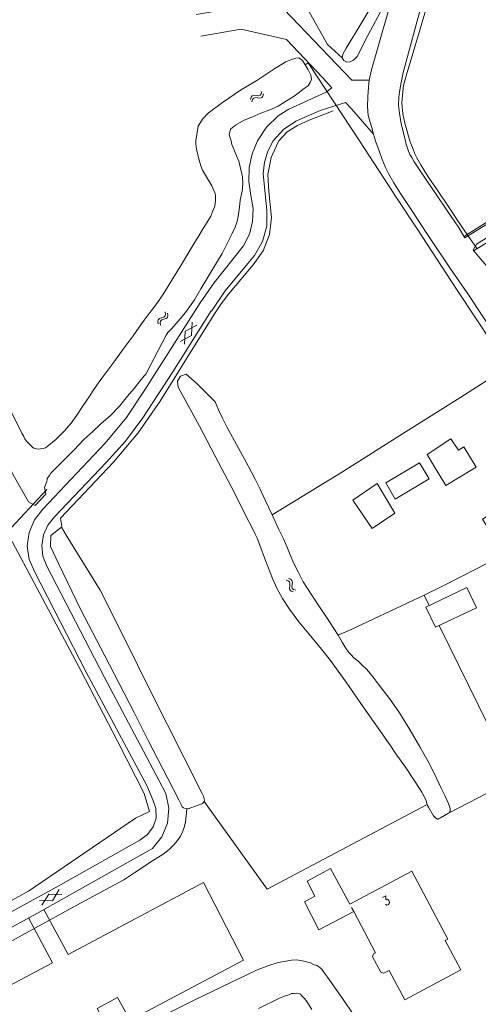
# Model space of a CAD drawing. Header units: metres. Extents: x 189705 to 199106, y 581686 to 588448.
# Tile 213 of 256: x 195253 to 195336, y 583844 to 584022. Entities that reach past the tile are written whole.
import ezdxf

# ---------------------------------------------------------------- set-up
doc = ezdxf.new("R2010")
doc.units = ezdxf.units.M
doc.layers.add('B-WA-OG-GBKN-G', color=7, linetype='Continuous', lineweight=18)
doc.styles.add('Style-STANDARD', font='STANDARD.shx')

msp = doc.modelspace()

# ---------------------------------------------------------------- linework, layer by layer
at = {"layer": 'B-WA-OG-GBKN-G'}
for p, q in [((195296.245, 584008.25), (195296.447, 584008.519)), ((195296.447, 584008.519), (195296.554, 584008.914)), ((195294.49, 584007.504), (195294.596, 584007.897)), ((195294.596, 584007.897), (195294.789, 584008.161)), ((195294.769, 584007.092), (195294.878, 584007.485)), ((195294.789, 584008.161), (195295.116, 584008.251)), ((195294.878, 584007.485), (195295.074, 584007.748)), ((195295.074, 584007.748), (195295.388, 584007.835)), ((195295.116, 584008.251), (195295.521, 584008.208)), ((195295.388, 584007.835), (195295.801, 584007.798)), ((195295.521, 584008.208), (195295.927, 584008.166)), ((195295.801, 584007.798), (195296.207, 584007.753)), ((195295.927, 584008.166), (195296.245, 584008.25)), ((195296.207, 584007.753), (195296.525, 584007.837)), ((195296.525, 584007.837), (195296.725, 584008.108)), ((195296.725, 584008.108), (195296.833, 584008.503)), ((195277.714, 583967.365), (195277.779, 583967.686)), ((195277.779, 583967.686), (195278.038, 583967.904)), ((195278.038, 583967.904), (195278.423, 583968.035)), ((195278.21, 583967.431), (195278.459, 583967.642)), ((195278.423, 583968.035), (195278.809, 583968.167)), ((195278.459, 583967.642), (195278.849, 583967.781)), ((195278.809, 583968.167), (195279.062, 583968.378)), ((195278.849, 583967.781), (195279.236, 583967.91)), ((195279.062, 583968.378), (195279.132, 583968.707)), ((195279.132, 583968.707), (195279.064, 583969.11)), ((195279.236, 583967.91), (195279.489, 583968.121)), ((195279.489, 583968.121), (195279.558, 583968.451)), ((195279.558, 583968.451), (195279.49, 583968.854)), ((195277.783, 583966.963), (195277.714, 583967.365)), ((195278.143, 583967.109), (195278.21, 583967.431)), ((195278.209, 583966.707), (195278.143, 583967.109)), ((195282.677, 583965.611), (195284.776, 583966.705)), ((195283.959, 583967.223), (195283.858, 583964.862)), ((195281.761, 583963.767), (195283.858, 583964.862)), ((195282.677, 583965.611), (195282.579, 583963.248)), ((195300.922, 583920.642), (195301.31, 583920.519)), ((195301.31, 583920.519), (195301.566, 583920.314)), ((195301.342, 583920.906), (195301.732, 583920.786)), ((195301.589, 583919.585), (195301.53, 583919.182)), ((195301.566, 583920.314), (195301.642, 583919.997)), ((195301.642, 583919.997), (195301.589, 583919.585)), ((195301.732, 583920.786), (195301.989, 583920.583)), ((195302.009, 583919.851), (195301.953, 583919.446)), ((195301.989, 583920.583), (195302.067, 583920.254)), ((195302.067, 583920.254), (195302.009, 583919.851)), ((195301.53, 583919.182), (195301.603, 583918.861)), ((195301.603, 583918.861), (195301.867, 583918.65)), ((195301.867, 583918.65), (195302.257, 583918.529)), ((195301.953, 583919.446), (195302.026, 583919.126)), ((195302.026, 583919.126), (195302.287, 583918.914)), ((195302.287, 583918.914), (195302.678, 583918.792)), ((195259.912, 583864.686), (195258.682, 583862.668)), ((195256.317, 583862.723), (195258.682, 583862.668)), ((195258.011, 583863.894), (195256.782, 583861.874)), ((195258.011, 583863.894), (195260.377, 583863.837))]:
    msp.add_line(p, q, dxfattribs=at)
at = {"layer": 'B-WA-OG-GBKN-G', "flags": 128}
for points in [[(195315.959, 584010.971), (195316.36, 584012.851), (195318.044, 584018.747), (195320.457, 584027.21), (195324.656, 584041.62), (195327.847, 584053.133), (195328.171, 584055.114), (195328.192, 584056.638), (195327.881, 584058.491), (195327.266, 584060.266), (195326.012, 584063.106), (195320.769, 584073.933), (195313.201, 584088.943), (195305.25, 584104.663), (195297.448, 584121.246), (195291.44, 584133.087), (195280.547, 584155.07), (195273.003, 584170.46), (195263.283, 584190.923), (195254.433, 584209.637), (195250.826, 584217.403)], [(195322.498, 584000), (195321.727, 584003.065), (195321.416, 584005.02), (195321.284, 584006.441), (195321.33, 584007.889), (195321.504, 584009.21), (195321.729, 584010.556), (195322.13, 584012.36), (195326.099, 584027.049), (195329.316, 584038.257), (195331.906, 584047.177), (195333.135, 584052.209), (195333.506, 584055.41), (195333.167, 584058.329), (195332.471, 584061.475), (195331.651, 584063.631), (195329.298, 584068.576), (195316.646, 584092.356), (195306.443, 584113.122), (195294.244, 584138.326), (195284.448, 584158.839), (195280.88, 584166.02)], [(195311.068, 584014.993), (195308.418, 584017.449), (195294.211, 584042.773), (195278.394, 584071.115), (195260.634, 584103.26)], [(195323.34, 584000), (195322.412, 584003.194), (195322.026, 584004.92), (195321.867, 584006.849), (195321.99, 584008.246), (195322.188, 584010.05), (195322.765, 584012.21), (195323.922, 584015.997), (195328.323, 584030.839), (195332.926, 584045.936), (195334.054, 584050.815), (195334.452, 584053.482), (195334.725, 584055.692), (195334.846, 584057.521), (195334.714, 584059.12), (195334.2, 584061.023), (195333.637, 584062.469), (195332.153, 584065.639), (195324.662, 584080.319)], [(195284.668, 584022.837), (195299.144, 584025.242), (195312.834, 584010.961), (195315.959, 584010.971)], [(195318.004, 584023.343), (195315.731, 584019.045), (195313.761, 584015.281), (195313.102, 584014.593), (195312.519, 584014.287), (195311.909, 584014.26), (195311.4, 584014.537), (195311.068, 584014.993), (195311.193, 584015.705), (195311.799, 584016.799), (195313.62, 584019.699), (195315.794, 584023.336)], [(195307.53, 584011.464), (195301.021, 584018.341), (195292.833, 584020.195), (195285.544, 584018.955)], [(195291.009, 584000), (195290.651, 584001.132), (195290.857, 584002.11), (195291.794, 584002.849), (195293.342, 584003.768), (195294.738, 584004.28), (195296.362, 584004.996), (195298.011, 584005.61), (195299.508, 584006.3), (195300.852, 584007.117), (195302.374, 584008.086), (195303.337, 584008.8), (195304.022, 584009.335), (195304.909, 584009.973), (195305.289, 584010.558), (195305.541, 584011.117), (195305.386, 584011.879), (195304.9, 584012.842), (195304.389, 584013.729), (195303.879, 584014.54), (195303.216, 584014.995), (195302.683, 584014.943), (195301.794, 584014.686), (195300.881, 584014.328), (195299.106, 584013.206), (195295.632, 584010.935), (195292.715, 584009.2), (195289.444, 584006.93), (195286.858, 584004.992), (195285.845, 584003.923), (195285.036, 584002.702), (195284.599, 584000)], [(195304.389, 584013.729), (195304.933, 584014.095), (195314.232, 584000)], [(195299.526, 584004.565), (195301.419, 584005.721), (195308.152, 584008.812), (195309.213, 584009.576), (195307.53, 584011.464)], [(195316.763, 584001.256), (195316.392, 584002.618), (195315.776, 584004.571), (195315.644, 584006.247), (195315.74, 584007.974), (195315.862, 584009.726), (195315.959, 584010.971)], [(195311.678, 584006.937), (195307.096, 584005.529), (195302.719, 584003.574)], [(195311.678, 584006.937), (195312.773, 584005.787)], [(195303, 584002.812), (195305.106, 584003.775), (195309.452, 584005.45)], [(195316.763, 584001.256), (195312.773, 584005.787)], [(195295.765, 584000), (195297.406, 584002.48), (195299.526, 584004.565)], [(195302.719, 584003.574), (195300.439, 584002.054), (195298.625, 584000)], [(195299.646, 584000), (195301.13, 584001.636), (195303, 584002.812)], [(195221.588, 584000), (195224.567, 583994.06), (195227.378, 583988.402), (195230.929, 583981.223), (195235.095, 583972.775), (195238.825, 583965.266), (195244.396, 583953.951), (195248.228, 583946.391), (195251.576, 583939.669), (195254.33, 583934.784)], [(195227.161, 584000), (195233.835, 583986.388), (195240.07, 583973.678), (195245.769, 583962.11), (195249.116, 583955.463), (195251.339, 583950.846), (195253.179, 583947.193), (195253.486, 583946.609), (195253.715, 583946.178), (195254.003, 583945.758), (195254.302, 583945.418), (195255.092, 583944.683), (195255.346, 583944.506), (195255.804, 583944.355), (195256.236, 583944.305), (195256.54, 583944.332), (195256.997, 583944.409), (195257.454, 583944.563), (195258.037, 583944.996), (195258.62, 583945.481), (195259.329, 583946.067), (195259.861, 583946.577), (195260.846, 583947.599), (195262.064, 583949.022)], [(195262.064, 583949.022), (195263.101, 583950.447), (195264.264, 583952.178), (195265.327, 583953.756), (195266.06, 583954.876), (195266.844, 583956.047), (195267.805, 583957.345), (195269.779, 583960.018), (195271.499, 583962.386), (195273.27, 583964.779), (195274.383, 583966.332), (195275.294, 583967.604), (195276.331, 583969.03), (195277.267, 583970.227), (195278.228, 583971.576), (195278.962, 583972.645), (195280.478, 583975.164), (195281.995, 583977.658), (195283.36, 583979.898), (195284.447, 583981.704), (195285.18, 583982.875), (195285.787, 583983.893), (195286.672, 583985.293), (195287.329, 583986.387), (195287.707, 583987.379), (195288.035, 583988.193), (195288.185, 583989.227), (195288.182, 583990.022), (195288.091, 583990.51), (195287.899, 583991.063), (195287.516, 583991.875), (195286.955, 583992.763), (195286.342, 583993.828), (195285.831, 583994.741), (195285.549, 583995.502), (195285.216, 583996.543), (195284.959, 583997.533), (195284.728, 583998.472), (195284.65, 583999.006), (195284.623, 583999.463), (195284.599, 584000)], [(195279.239, 583964.872), (195279.391, 583965.101), (195279.568, 583965.356), (195280.302, 583966.12), (195281.77, 583967.826), (195282.732, 583968.997), (195284.351, 583971.314), (195285.539, 583973.248), (195286.777, 583975.411), (195288.547, 583978.286), (195289.381, 583979.635), (195290.29, 583981.442), (195291.174, 583983.299), (195291.704, 583984.418), (195292.082, 583985.486), (195292.282, 583986.35), (195292.407, 583987.189), (195292.506, 583988.028), (195292.655, 583989.273), (195292.98, 583990.925), (195293.128, 583992.247), (195293.049, 583993.491), (195292.637, 583995.294), (195292.38, 583996.36), (195291.996, 583997.299), (195291.459, 583998.517), (195291.152, 583999.354), (195291.009, 584000)], [(195294.551, 583990.136), (195294.184, 583992.644), (195294.268, 583995.178), (195294.801, 583997.656), (195295.765, 584000)], [(195298.625, 584000), (195297.636, 583998.166), (195297.024, 583996.174), (195296.814, 583994.101)], [(195297.808, 583990.837), (195297.644, 583993.934), (195298.224, 583996.982), (195299.515, 583999.802)], [(195314.232, 584000), (195317.734, 583994.679), (195320.848, 583989.861), (195324.624, 583984.13), (195328.119, 583978.779), (195331.768, 583973.201), (195335.442, 583967.698), (195340.826, 583959.482), (195340.893, 583959.352), (195340.909, 583959.24), (195340.895, 583959.141), (195340.852, 583959.051), (195340.726, 583958.923), (195332.359, 583953.59), (195322.623, 583947.491), (195311.113, 583940.218), (195298.41, 583932.434)], [(195299.515, 583999.802), (195299.58, 583999.901), (195299.646, 584000)], [(195317.106, 584000), (195316.763, 584001.256)], [(195317.112, 583999.979), (195317.106, 584000)], [(195317.112, 583999.979), (195317.34, 583999.352), (195317.775, 583998.21), (195318.338, 583996.637), (195318.927, 583995.19), (195319.54, 583994.023), (195320.433, 583992.451), (195321.633, 583990.473), (195323.674, 583987.404), (195326.404, 583983.246), (195330.69, 583976.881), (195333.65, 583972.545), (195336.737, 583967.905), (195340.513, 583962.276), (195344.007, 583957.23), (195347.554, 583951.931), (195351.457, 583946.251), (195355.054, 583940.952), (195354.37, 583940.162), (195353.005, 583938.406)], [(195333.278, 583982.478), (195332.116, 583984.43), (195330.126, 583987.321), (195328.009, 583990.44), (195326.427, 583992.747), (195324.922, 583994.978), (195324.08, 583996.221), (195323.671, 583996.982), (195323.339, 583997.565), (195323.084, 583998.174), (195322.802, 583998.885), (195322.597, 583999.57), (195322.498, 584000)], [(195323.34, 584000), (195323.512, 583999.522), (195323.895, 583998.532), (195324.228, 583997.695), (195324.586, 583996.959), (195325.301, 583995.665), (195326.653, 583993.535), (195328.108, 583991.329), (195330.225, 583988.185), (195332.7, 583984.508), (195335.485, 583980.517)], [(195333.186, 583982.802), (195349.003, 583992.708), (195360.792, 584000)], [(195333.278, 583982.478), (195361.593, 584000)], [(195334.779, 583980.282), (195335.359, 583981.364), (195363.012, 583998.488), (195365.456, 584000)], [(195334.94, 583980.18), (195352.39, 583990.96), (195367.267, 584000)], [(195296.814, 583994.101), (195297.453, 583987.449)], [(195297.808, 583990.837), (195298.315, 583986.19)], [(195293.263, 583981.04), (195294.313, 583983.157), (195294.891, 583985.449), (195294.972, 583987.811), (195294.551, 583990.136)], [(195297.453, 583987.449), (195297.425, 583984.581), (195296.675, 583981.814), (195295.25, 583979.325)], [(195295.004, 583977.625), (195296.817, 583980.171), (195297.944, 583983.087), (195298.315, 583986.19)], [(195285.422, 583970.751), (195287.893, 583974.273), (195293.263, 583981.04)], [(195362.679, 583939.144), (195358.342, 583945.585), (195353.903, 583952.279), (195351.377, 583956.108), (195347.958, 583961.255), (195344.973, 583965.845), (195341.757, 583970.841), (195338.236, 583976.191), (195334.779, 583980.282)], [(195287.427, 583969.255), (195289.941, 583972.889), (195295.25, 583979.325)], [(195290.544, 583972.306), (195295.004, 583977.625)], [(195278.167, 583952.972), (195283.006, 583960.765), (195287.991, 583968.769), (195289.204, 583970.571), (195290.509, 583972.321)], [(195275.413, 583954.997), (195285.386, 583970.734)], [(195275.009, 583949.949), (195280.469, 583958.285), (195287.384, 583969.283)], [(195279.239, 583964.872), (195275.602, 583957.85), (195275.298, 583957.57), (195274.488, 583956.577), (195273.476, 583955.278), (195272.286, 583953.878), (195270.793, 583952.095), (195269.096, 583950.337), (195267.5, 583948.935), (195266.005, 583947.509)], [(195281.4, 583955.495), (195281.283, 583956.559), (195281.85, 583957.467), (195282.857, 583957.829)], [(195282.857, 583957.829), (195284.869, 583956.098)], [(195314.462, 583898.335), (195311.784, 583902.215), (195310.381, 583904.192), (195308.953, 583906.094), (195307.321, 583908.172), (195305.052, 583910.935), (195303.243, 583913.089), (195301.534, 583915.371), (195300.284, 583917.323), (195299.288, 583919.15), (195298.495, 583920.9), (195297.19, 583924.174), (195296.166, 583926.965), (195295.705, 583928.209), (195295.372, 583928.945), (195294.759, 583930.188), (195293.61, 583932.344), (195291.617, 583936.378), (195288.73, 583941.857), (195285.307, 583948.427), (195281.4, 583955.495)], [(195325.128, 583890.515), (195323.367, 583893.534), (195321.427, 583896.653), (195319.641, 583899.214), (195317.755, 583901.647), (195316.709, 583903.092), (195315.919, 583904.081), (195315.409, 583904.613), (195314.772, 583905.221), (195313.881, 583906.031), (195313.193, 583906.588), (195312.684, 583907.146), (195312.276, 583907.526), (195311.919, 583908.058), (195311.613, 583908.489), (195311.077, 583909.428), (195310.362, 583910.696), (195309.596, 583911.862), (195308.219, 583913.916), (195306.994, 583915.793), (195305.693, 583917.745), (195304.8, 583919.089), (195304.009, 583920.306), (195303.14, 583922.107), (195302.348, 583923.629), (195301.683, 583925.203), (195301.094, 583926.7), (195300.429, 583928.197), (195299.586, 583929.922), (195298.41, 583932.434), (195297.184, 583934.971), (195296.263, 583937.077), (195295.369, 583938.852), (195294.117, 583941.186), (195291.946, 583945.143), (195290.235, 583948.339), (195289.418, 583949.887), (195288.702, 583951.383), (195288.114, 583952.83), (195284.869, 583956.098)], [(195268.238, 583945.362), (195272.06, 583950.005), (195275.413, 583954.997)], [(195269.7, 583941.956), (195274.185, 583947.27), (195278.167, 583952.972)], [(195275.009, 583949.949), (195271.915, 583945.745), (195268.38, 583941.903)], [(195257.256, 583937.387), (195257.651, 583938.473), (195257.706, 583938.804), (195257.761, 583939.024), (195257.927, 583939.245), (195258.18, 583939.56), (195258.407, 583939.967), (195258.965, 583940.477), (195260.636, 583942.158), (195262.586, 583944.171), (195264.384, 583946.031), (195266.005, 583947.509)], [(195256.973, 583933.482), (195268.238, 583945.362)], [(195327.605, 583941.393), (195326.443, 583943.311), (195330.697, 583946.188), (195332.098, 583944.116)], [(195327.605, 583941.393), (195329.838, 583937.708), (195335.333, 583941.038), (195333.099, 583944.723), (195332.098, 583944.116)], [(195259.081, 583932.054), (195268.38, 583941.903)], [(195269.7, 583941.956), (195260.138, 583931.829), (195260.397, 583930.346)], [(195320.688, 583935.279), (195318.96, 583938.188), (195325.074, 583941.821), (195326.803, 583938.911), (195320.688, 583935.279)], [(195352.839, 583942.495), (195336.463, 583931.627), (195340.418, 583925.287), (195329.31, 583919.59), (195325.911, 583917.929)], [(195254.33, 583934.784), (195255.58, 583934.141), (195257.517, 583936.191), (195257.256, 583937.387)], [(195316.49, 583929.932), (195313, 583935.093), (195317.415, 583938.079), (195320.595, 583932.708), (195316.49, 583929.932)], [(195234.592, 583853.57), (195254.332, 583864.413), (195273.719, 583877.621), (195276.25, 583878.782), (195275.245, 583882.083), (195270.446, 583891.541), (195263.835, 583904.273), (195250.499, 583929.314), (195257.693, 583936.985)], [(195255.487, 583922.087), (195254.492, 583924.355), (195254.141, 583926.808), (195254.462, 583929.264), (195255.429, 583931.545), (195256.973, 583933.482)], [(195259.081, 583932.054), (195257.846, 583930.566), (195257.048, 583928.805), (195256.742, 583926.896), (195256.95, 583924.974), (195257.658, 583923.175)], [(195259.772, 583923.635), (195258.318, 583926.709), (195258.39, 583928.663), (195260.3, 583930.171), (195261.146, 583928.774)], [(195270.737, 583901.972), (195273.47, 583896.721), (195276, 583891.672), (195279.551, 583884.747), (195281.569, 583880.916), (195281.953, 583880.054), (195282.157, 583879.673), (195282.407, 583879.467), (195282.71, 583879.341), (195282.971, 583879.294), (195283.25, 583879.321), (195283.682, 583879.474), (195285.686, 583880.217), (195285.889, 583880.344), (195285.99, 583880.472), (195286.117, 583880.624), (195286.155, 583880.844), (195286.122, 583881.076), (195286.058, 583881.315), (195285.987, 583881.564), (195285.68, 583882.198), (195282.486, 583888.515), (195276.431, 583900.565), (195271.78, 583909.977), (195267.335, 583918.805), (195261.146, 583928.774)], [(195257.658, 583923.175), (195268.046, 583903.121), (195277.907, 583884.458)], [(195259.772, 583923.635), (195263.789, 583915.366), (195268.157, 583906.969), (195270.737, 583901.972)], [(195255.487, 583922.087), (195264.796, 583904.018), (195275.736, 583883.483), (195276.826, 583880.946)], [(195325.911, 583917.929), (195312.696, 583911.719), (195310.362, 583910.696)], [(195326.777, 583916.024), (195325.911, 583917.929)], [(195326.206, 583915.753), (195327.936, 583912.114), (195335.345, 583915.636), (195333.615, 583919.275), (195326.206, 583915.753)], [(195328.601, 583912.43), (195337.538, 583894.285), (195344.766, 583898.116), (195345.788, 583896.163), (195355.729, 583901.577)], [(195314.462, 583898.335), (195318.314, 583892.859), (195319.87, 583890.602), (195320.686, 583889.436), (195322.523, 583886.85), (195324.181, 583884.365), (195325.049, 583882.995), (195325.483, 583882.311), (195325.968, 583881.372), (195326.249, 583880.712), (195326.429, 583880.103), (195326.48, 583879.9), (195326.659, 583879.57), (195327.603, 583878.023), (195327.802, 583877.796), (195328.037, 583877.593), (195328.291, 583877.416), (195328.418, 583877.416), (195328.628, 583877.518), (195328.849, 583877.646), (195330.32, 583878.488), (195330.428, 583878.577), (195330.497, 583878.667), (195330.598, 583878.87), (195330.623, 583879.099), (195330.597, 583879.378), (195330.494, 583879.708), (195330.238, 583880.393), (195329.701, 583881.561), (195328.986, 583883.057), (195328.117, 583884.808), (195326.839, 583887.421), (195325.128, 583890.515)], [(195358.258, 583877.046), (195351.548, 583889.472), (195330.428, 583878.577)], [(195277.907, 583884.458), (195279.206, 583882.079), (195279.755, 583879.425), (195279.507, 583876.727), (195278.484, 583874.217), (195276.773, 583872.115)], [(195274.493, 583873.658), (195275.885, 583874.64), (195276.893, 583876.013), (195277.413, 583877.635), (195277.389, 583879.338), (195276.826, 583880.946)], [(195326.429, 583880.103), (195297.517, 583864.804), (195286.117, 583880.624)], [(195236.861, 583847.586), (195241.375, 583850.012), (195247.131, 583853.154), (195255.652, 583857.776), (195262.449, 583861.504), (195268.332, 583864.722), (195271.604, 583866.484), (195273.581, 583867.81), (195276.75, 583869.877), (195278.702, 583871.102), (195279.767, 583871.944), (195280.628, 583872.759), (195281.311, 583873.548), (195281.868, 583874.363), (195282.221, 583875.126), (195282.524, 583875.914), (195282.749, 583876.957), (195282.848, 583878.024), (195282.971, 583879.294)], [(195229.298, 583852.462), (195230.075, 583851.266), (195233.16, 583851.386), (195235.028, 583851.813), (195259.72, 583865.319), (195274.493, 583873.658)], [(195235.892, 583849.453), (195255.89, 583860.405), (195276.773, 583872.115)], [(195313.157, 583860.736), (195306.861, 583857.412), (195304.255, 583862.461), (195306.132, 583863.533), (195304.752, 583866.247), (195308.962, 583868.495), (195312.454, 583862.055)], [(195319.575, 583850.092), (195322.388, 583844.792), (195332.529, 583850.176), (195329.71, 583855.487), (195330.176, 583855.734), (195323.662, 583868.004), (195312.454, 583862.055)], [(195257.15, 583861.099), (195261.504, 583852.986), (195285.975, 583865.954), (195293.226, 583851.939), (195272.713, 583841.125), (195270.468, 583845.17), (195266.747, 583843.204), (195269.899, 583837.579)], [(195312.773, 583861.459), (195313.157, 583860.736)], [(195254.34, 583859.617), (195258.675, 583851.478), (195246.799, 583845.172), (195249.105, 583840.815), (195247.137, 583839.755)], [(195313.157, 583860.736), (195317.11, 583853.291)], [(195319.516, 583832.637), (195317.262, 583836), (195313.895, 583840.97), (195311.165, 583845.002), (195308.436, 583848.856), (195307.9, 583849.616), (195307.39, 583850.301), (195306.804, 583850.782), (195306.474, 583850.959), (195305.889, 583851.186), (195305.329, 583851.463), (195304.363, 583851.715), (195303.575, 583851.89), (195302.762, 583851.99), (195301.924, 583851.937), (195300.883, 583851.781), (195299.512, 583851.549), (195297.66, 583850.908), (195295.605, 583850.115), (195293.829, 583849.322), (195290.836, 583847.866), (195284.419, 583844.774), (195275.085, 583840.124)], [(195319.575, 583850.092), (195318.621, 583849.585), (195318.08, 583849.751), (195316.589, 583852.559), (195316.754, 583853.1), (195317.11, 583853.291)], [(195305.608, 583843.005), (195304.689, 583844.501), (195304.281, 583845.008), (195303.925, 583845.362), (195303.746, 583845.565), (195303.517, 583845.793), (195303.186, 583845.945), (195302.755, 583845.969), (195302.272, 583845.942), (195301.942, 583845.89), (195301.485, 583845.686), (195300.749, 583845.506), (195299.608, 583844.995), (195295.955, 583843.231)]]:
    msp.add_lwpolyline(points, dxfattribs=at)

# ---------------------------------------------------------------- texts
at = {"layer": 'B-WA-OG-GBKN-G', "style": 'Style-STANDARD'}
msp.add_text('3', height=1.6, rotation=27.97473, dxfattribs=at).set_placement((195318.863, 583861.689))

doc.saveas('drawing.dxf')
